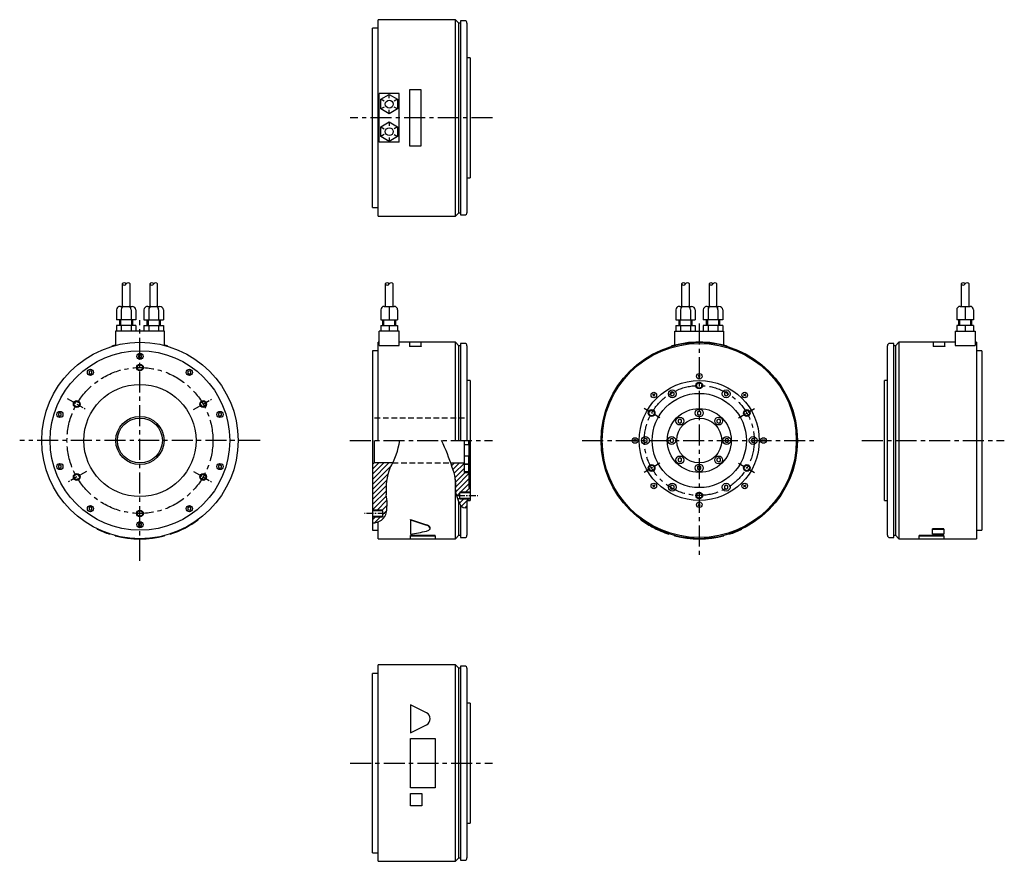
# Model space of a CAD drawing. Extents: x -606 to 272, y -375 to 375.
import ezdxf

# ---------------------------------------------------------------- set-up
doc = ezdxf.new("R2010")
doc.units = 0
doc.linetypes.add('CENTER', pattern=[2, 1.25, -0.25, 0.25, -0.25])
doc.linetypes.add('DASHED', pattern=[0.75, 0.5, -0.25])
doc.layers.get('0').update_dxf_attribs({"linetype": 'CONTINUOUS'})
for name, color, linetype in [('CENTER', 6, 'CENTER'), ('DASHED', 6, 'DASHED'), ('OUTLINE', 7, 'CONTINUOUS'), ('THIN_LINE', 6, 'CONTINUOUS')]:
    doc.layers.add(name, color=color, linetype=linetype)

# ---------------------------------------------------------------- blocks, each defined once
blk = doc.blocks.new('*X1')
at = {"color": 0}
for p, q in [((-220.69, -22.54), (-218.16, -20)), ((-219.48, -25.81), (-213.67, -20)), ((-218.35, -29.17), (-209.25, -20.07)), ((-217.51, -32.83), (-209.25, -24.56)), ((-217.03, -36.84), (-208.7, -28.5)), ((-217.03, -45.82), (-205.25, -34.03)), ((-217.02, -41.32), (-205.25, -29.54)), ((-212.73, -46), (-205.25, -38.52)), ((-208.24, -46), (-204.25, -42.01)), ((-216.27, -49.54), (-213.25, -46.52)), ((-215.13, -52.89), (-213.25, -51.01)), ((-213.67, -55.93), (-209.75, -52)), ((-206.76, -53.5), (-205.26, -52)), ((-211.9, -58.65), (-206.95, -53.69)), ((-208.81, -60.04), (-206.95, -58.18))]:
    blk.add_line(p, q, dxfattribs=at)
blk = doc.blocks.new('*X2')
at = {"color": 0}
for p, q in [((-291.15, -34.62), (-276.53, -20)), ((-291.15, -30.13), (-281.02, -20)), ((-291.15, -25.64), (-285.51, -20)), ((-291.15, -39.11), (-274.31, -22.27)), ((-291.15, -43.6), (-277.21, -29.66)), ((-291.25, -52.68), (-278.99, -40.42)), ((-291.15, -48.09), (-278.42, -35.36)), ((-291.25, -57.17), (-279.12, -45.04)), ((-291.25, -61.66), (-278.81, -49.22)), ((-287.1, -62), (-278.27, -53.18)), ((-282.61, -62), (-278.13, -57.53)), ((-291.25, -70.64), (-288.61, -68)), ((-289.36, -73.25), (-284.12, -68)), ((-282.25, -66.13), (-278.53, -62.41))]:
    blk.add_line(p, q, dxfattribs=at)

msp = doc.modelspace()

# ---------------------------------------------------------------- linework, layer by layer
at = {"layer": 'CENTER', "ltscale": 15}
for p, q in [((-184.25, 287.5), (-311.15, 287.5)), ((-498.38, -107.14), (-498.38, 107.14)), ((0, 104.25), (0, -104.25)), ((-311.25, 0), (-184.25, 0)), ((-104.25, 0), (104.25, 0)), ((144.92, 0), (271.82, 0)), ((-391.25, 0), (-605.52, 0)), ((-311.15, -287.5), (-184.25, -287.5))]:
    msp.add_line(p, q, dxfattribs=at)
at = {"layer": 'CENTER', "ltscale": 5}
for p, q in [((-563.34, 37.5), (-546.02, 27.5)), ((-450.75, 27.5), (-433.43, 37.5)), ((-35.07, 20.25), (-49.8, 28.75)), ((35.07, 20.25), (49.8, 28.75)), ((-35.07, -20.25), (-49.8, -28.75)), ((35.07, -20.25), (49.8, -28.75)), ((-546.02, -27.5), (-563.34, -37.5)), ((-450.75, -27.5), (-433.43, -37.5)), ((-215.25, -49), (-197.25, -49)), ((-280.25, -65), (-298.25, -65))]:
    msp.add_line(p, q, dxfattribs=at)
at = {"layer": 'CENTER', "ltscale": 15}
for centre, radius in [((-498.38, 0), 65), ((0, 0), 49)]:
    msp.add_circle(centre, radius, dxfattribs=at)
at = {"layer": 'DASHED', "ltscale": 10}
for p, q in [((-209.25, 20), (-289.65, 20)), ((-273.14, -20), (-221.49, -20))]:
    msp.add_line(p, q, dxfattribs=at)
at = {"layer": 'OUTLINE'}
for p, q in [((-286.25, 200), (-286.25, 375)), ((-217.25, 375), (-286.25, 375)), ((-217.25, 200), (-217.25, 375)), ((-214.25, 372), (-217.25, 375)), ((-214.25, 203), (-214.25, 372)), ((-212.75, 372), (-214.25, 372)), ((-212.75, 374), (-212.75, 201)), ((-208.95, 374), (-212.75, 374)), ((-206.95, 372), (-206.95, 203)), ((-291.25, 287.5), (-291.25, 367.5)), ((-286.25, 367.5), (-291.25, 367.5)), ((-204.25, 341), (-206.95, 341)), ((-204.25, 341), (-204.25, 234)), ((-285.25, 265.75), (-285.25, 309.25)), ((-267.25, 309.25), (-285.25, 309.25)), ((-283.75, 304.08), (-276.25, 308.41)), ((-276.25, 308.41), (-268.75, 304.08)), ((-276.25, 304.95), (-276.25, 308.41)), ((-267.25, 265.75), (-267.25, 309.25)), ((-247.75, 312.5), (-258.25, 312.5)), ((-258.25, 312.5), (-258.25, 262.5)), ((-247.75, 262.5), (-247.75, 312.5)), ((-283.75, 295.42), (-283.75, 304.08)), ((-280.75, 302.35), (-283.75, 304.08)), ((-268.75, 304.08), (-271.75, 302.35)), ((-268.75, 304.08), (-268.75, 295.42)), ((-280.75, 297.15), (-283.75, 295.42)), ((-276.25, 291.09), (-283.75, 295.42)), ((-268.75, 295.42), (-276.25, 291.09)), ((-276.25, 291.09), (-276.25, 294.55)), ((-268.75, 295.42), (-271.75, 297.15)), ((-291.25, 207.5), (-291.25, 287.5)), ((-283.75, 279.58), (-276.25, 283.91)), ((-276.25, 283.91), (-276.25, 280.45)), ((-276.25, 283.91), (-268.75, 279.58)), ((-283.75, 279.58), (-280.75, 277.85)), ((-283.75, 270.92), (-283.75, 279.58)), ((-280.75, 272.65), (-283.75, 270.92)), ((-268.75, 279.58), (-271.75, 277.85)), ((-271.75, 272.65), (-268.75, 270.92)), ((-268.75, 279.58), (-268.75, 270.92)), ((-267.25, 265.75), (-285.25, 265.75)), ((-276.25, 266.59), (-283.75, 270.92)), ((-268.75, 270.92), (-276.25, 266.59)), ((-276.25, 270.05), (-276.25, 266.59)), ((-258.25, 262.5), (-247.75, 262.5)), ((-206.95, 234), (-204.25, 234)), ((-291.25, 207.5), (-286.25, 207.5)), ((-217.25, 200), (-214.25, 203)), ((-214.25, 203), (-212.75, 203)), ((-286.25, 200), (-217.25, 200)), ((-212.75, 201), (-208.95, 201)), ((-514.13, 139.5), (-514.13, 119.5)), ((-507.13, 119.5), (-507.13, 139.5)), ((-489.63, 139.5), (-489.63, 119.5)), ((-482.63, 119.5), (-482.63, 139.5)), ((-279.75, 139.5), (-279.75, 119.5)), ((-272.75, 119.5), (-272.75, 139.5)), ((-15.75, 139.5), (-15.75, 119.5)), ((-8.75, 119.5), (-8.75, 139.5)), ((8.75, 139.5), (8.75, 119.5)), ((15.75, 119.5), (15.75, 139.5)), ((233.42, 139.5), (233.42, 119.5)), ((240.42, 119.5), (240.42, 139.5)), ((-519.29, 116.5), (-519.29, 107.5)), ((-515.83, 119.5), (-513.23, 119.5)), ((-514.96, 116.5), (-514.96, 107.5)), ((-513.23, 119.5), (-508.04, 119.5)), ((-508.04, 119.5), (-505.44, 119.5)), ((-506.3, 116.5), (-506.3, 107.5)), ((-501.97, 116.5), (-501.97, 107.5)), ((-494.79, 116.5), (-494.79, 107.5)), ((-491.33, 119.5), (-488.73, 119.5)), ((-490.46, 116.5), (-490.46, 107.5)), ((-488.73, 119.5), (-483.54, 119.5)), ((-483.54, 119.5), (-480.94, 119.5)), ((-481.8, 116.5), (-481.8, 107.5)), ((-477.47, 116.5), (-477.47, 107.5)), ((-283.75, 116.5), (-283.75, 107.5)), ((-280.75, 119.5), (-276.25, 119.5)), ((-276.25, 119.5), (-271.75, 119.5)), ((-276.25, 119.5), (-276.25, 116.5)), ((-276.25, 116.5), (-276.25, 107.5)), ((-268.75, 116.5), (-268.75, 107.5)), ((-20.91, 116.5), (-20.91, 107.5)), ((-17.45, 119.5), (-14.85, 119.5)), ((-16.58, 116.5), (-16.58, 107.5)), ((-14.85, 119.5), (-9.65, 119.5)), ((-9.65, 119.5), (-7.05, 119.5)), ((-7.92, 116.5), (-7.92, 107.5)), ((-3.59, 116.5), (-3.59, 107.5)), ((3.59, 116.5), (3.59, 107.5)), ((7.05, 119.5), (9.65, 119.5)), ((7.92, 116.5), (7.92, 107.5)), ((9.65, 119.5), (14.85, 119.5)), ((14.85, 119.5), (17.45, 119.5)), ((16.58, 116.5), (16.58, 107.5)), ((20.91, 116.5), (20.91, 107.5)), ((229.42, 116.5), (229.42, 107.5)), ((232.42, 119.5), (236.92, 119.5)), ((236.92, 119.5), (241.42, 119.5)), ((236.92, 119.5), (236.92, 116.5)), ((236.92, 116.5), (236.92, 107.5)), ((244.42, 116.5), (244.42, 107.5)), ((-514.96, 107.5), (-519.29, 107.5)), ((-516.63, 107.5), (-516.63, 102.5)), ((-506.3, 107.5), (-514.96, 107.5)), ((-501.97, 107.5), (-506.3, 107.5)), ((-504.63, 102.5), (-504.63, 107.5)), ((-494.79, 107.5), (-490.46, 107.5)), ((-492.13, 107.5), (-492.13, 102.5)), ((-490.46, 107.5), (-481.8, 107.5)), ((-481.8, 107.5), (-477.47, 107.5)), ((-480.13, 102.5), (-480.13, 107.5)), ((-283.75, 107.5), (-276.25, 107.5)), ((-282.25, 107.5), (-282.25, 102.5)), ((-276.25, 107.5), (-268.75, 107.5)), ((-270.25, 102.5), (-270.25, 107.5)), ((-20.91, 107.5), (-16.58, 107.5)), ((-18.25, 107.5), (-18.25, 102.5)), ((-16.58, 107.5), (-7.92, 107.5)), ((-7.92, 107.5), (-3.59, 107.5)), ((-6.25, 102.5), (-6.25, 107.5)), ((7.92, 107.5), (3.59, 107.5)), ((6.25, 107.5), (6.25, 102.5)), ((16.58, 107.5), (7.92, 107.5)), ((20.91, 107.5), (16.58, 107.5)), ((18.25, 102.5), (18.25, 107.5)), ((236.92, 107.5), (229.42, 107.5)), ((230.92, 107.5), (230.92, 102.5)), ((244.42, 107.5), (236.92, 107.5)), ((242.92, 102.5), (242.92, 107.5)), ((-476.63, 97.5), (-520.13, 97.5)), ((-520.13, 97.5), (-520.13, 84.75)), ((-519.29, 102.5), (-519.29, 97.5)), ((-514.96, 102.5), (-519.29, 102.5)), ((-506.3, 102.5), (-514.96, 102.5)), ((-514.96, 102.5), (-514.96, 97.5)), ((-501.97, 102.5), (-506.3, 102.5)), ((-506.3, 102.5), (-506.3, 97.5)), ((-501.97, 102.5), (-501.97, 97.5)), ((-494.79, 102.5), (-490.46, 102.5)), ((-494.79, 102.5), (-494.79, 97.5)), ((-490.46, 102.5), (-490.46, 97.5)), ((-490.46, 102.5), (-481.8, 102.5)), ((-481.8, 102.5), (-477.47, 102.5)), ((-481.8, 102.5), (-481.8, 97.5)), ((-477.47, 102.5), (-477.47, 97.5)), ((-476.63, 84.75), (-476.63, 97.5)), ((-285.25, 84.75), (-285.25, 97.5)), ((-267.25, 97.5), (-285.25, 97.5)), ((-283.75, 102.5), (-283.75, 97.5)), ((-283.75, 102.5), (-276.25, 102.5)), ((-276.25, 102.5), (-268.75, 102.5)), ((-276.25, 102.5), (-276.25, 97.5)), ((-268.75, 102.5), (-268.75, 97.5)), ((-267.25, 84.75), (-267.25, 97.5)), ((-21.75, 97.5), (21.75, 97.5)), ((-21.75, 84.95), (-21.75, 97.5)), ((-20.91, 102.5), (-20.91, 97.5)), ((-20.91, 102.5), (-16.58, 102.5)), ((-16.58, 102.5), (-7.92, 102.5)), ((-16.58, 102.5), (-16.58, 97.5)), ((-7.92, 102.5), (-3.59, 102.5)), ((-7.92, 102.5), (-7.92, 97.5)), ((-3.59, 102.5), (-3.59, 97.5)), ((7.92, 102.5), (3.59, 102.5)), ((3.59, 102.5), (3.59, 97.5)), ((7.92, 102.5), (7.92, 97.5)), ((16.58, 102.5), (7.92, 102.5)), ((20.91, 102.5), (16.58, 102.5)), ((16.58, 102.5), (16.58, 97.5)), ((20.91, 102.5), (20.91, 97.5)), ((21.75, 97.5), (21.75, 84.95)), ((227.92, 97.5), (245.92, 97.5)), ((227.92, 97.5), (227.92, 84.75)), ((229.42, 102.5), (229.42, 97.5)), ((236.92, 102.5), (229.42, 102.5)), ((244.42, 102.5), (236.92, 102.5)), ((236.92, 102.5), (236.92, 97.5)), ((244.42, 102.5), (244.42, 97.5)), ((245.92, 97.5), (245.92, 84.75)), ((-523.38, 84.05), (-523.38, 83.85)), ((-473.38, 84.05), (-473.38, 83.85)), ((-291.25, 80), (-291.25, -80)), ((-286.25, 80), (-291.25, 80)), ((-286.25, 0), (-286.25, 87.5)), ((-285.25, 87.5), (-286.25, 87.5)), ((-285.25, 84.75), (-267.25, 84.75)), ((-258.25, 87.5), (-267.25, 87.5)), ((-247.75, 87.7), (-258.25, 87.7)), ((-258.25, 87.7), (-258.25, 84.05)), ((-258.25, 84.05), (-247.75, 84.05)), ((-258.25, 84.05), (-258.25, 83.85)), ((-247.75, 83.85), (-258.25, 83.85)), ((-247.75, 84.05), (-247.75, 87.7)), ((-217.25, 87.5), (-247.75, 87.5)), ((-247.75, 84.05), (-247.75, 83.85)), ((-217.25, 0), (-217.25, 87.5)), ((-214.25, 84.5), (-217.25, 87.5)), ((-214.25, 0), (-214.25, 84.5)), ((-212.75, 84.5), (-214.25, 84.5)), ((-212.75, 86.5), (-212.75, 0)), ((-208.95, 86.5), (-212.75, 86.5)), ((-206.95, 84.5), (-206.95, 0)), ((-25, 84.05), (-25, 83.85)), ((25, 84.05), (25, 83.85)), ((167.62, -84.5), (167.62, 84.5)), ((173.42, 86.5), (169.62, 86.5)), ((173.42, 0), (173.42, 86.5)), ((174.92, 84.5), (173.42, 84.5)), ((177.92, 87.5), (174.92, 84.5)), ((174.92, 84.5), (174.92, -84.5)), ((177.92, 87.5), (177.92, -87.5)), ((208.42, 87.5), (177.92, 87.5)), ((218.92, 87.7), (208.42, 87.7)), ((208.42, 87.7), (208.42, 84.05)), ((208.42, 84.05), (218.92, 84.05)), ((208.42, 84.05), (208.42, 83.85)), ((218.92, 83.85), (208.42, 83.85)), ((218.92, 84.05), (218.92, 87.7)), ((227.92, 87.5), (218.92, 87.5)), ((218.92, 84.05), (218.92, 83.85)), ((227.92, 84.75), (245.92, 84.75)), ((246.92, 87.5), (245.92, 87.5)), ((246.92, 87.5), (246.92, -87.5)), ((251.92, 80), (246.92, 80)), ((251.92, 80), (251.92, -80)), ((-498.38, 76.49), (-499.67, 75.74)), ((-499.67, 75.74), (-499.67, 74.26)), ((-499.67, 74.26), (-498.38, 73.51)), ((-497.09, 75.74), (-498.38, 76.49)), ((-498.38, 73.51), (-497.09, 74.26)), ((-497.09, 74.26), (-497.09, 75.74)), ((-542.47, 62.17), (-543.76, 61.42)), ((-543.76, 61.42), (-543.76, 59.93)), ((-541.18, 61.42), (-542.47, 62.17)), ((-541.18, 59.93), (-541.18, 61.42)), ((-454.3, 62.17), (-455.59, 61.42)), ((-455.59, 61.42), (-455.59, 59.93)), ((-453.01, 61.42), (-454.3, 62.17)), ((-453.01, 59.93), (-453.01, 61.42)), ((-543.76, 59.93), (-542.47, 59.19)), ((-542.47, 59.19), (-541.18, 59.93)), ((-455.59, 59.93), (-454.3, 59.19)), ((-454.3, 59.19), (-453.01, 59.93)), ((-204.25, 53.5), (-206.95, 53.5)), ((-204.25, 53.5), (-204.25, -53.5)), ((0.95, 58.2), (-0.95, 56.3)), ((0.95, 56.3), (-0.95, 58.2)), ((164.92, 0), (164.92, 53.5)), ((167.62, 53.5), (164.92, 53.5)), ((-39.53, 41.44), (-41.44, 39.53)), ((-39.53, 39.53), (-41.44, 41.44)), ((-24, 43.35), (-25.54, 42.46)), ((-25.54, 42.46), (-25.54, 40.68)), ((-25.54, 40.68), (-24, 39.79)), ((-22.46, 42.46), (-24, 43.35)), ((-24, 39.79), (-22.46, 40.68)), ((-22.46, 40.68), (-22.46, 42.46)), ((24, 43.35), (22.46, 42.46)), ((22.46, 42.46), (22.46, 40.68)), ((22.46, 40.68), (24, 39.79)), ((25.54, 42.46), (24, 43.35)), ((24, 39.79), (25.54, 40.68)), ((25.54, 40.68), (25.54, 42.46)), ((41.44, 41.44), (39.53, 39.53)), ((41.44, 39.53), (39.53, 41.44)), ((-569.71, 24.67), (-571, 23.92)), ((-571, 23.92), (-571, 22.43)), ((-571, 22.43), (-569.71, 21.69)), ((-568.42, 23.92), (-569.71, 24.67)), ((-569.71, 21.69), (-568.42, 22.43)), ((-568.42, 22.43), (-568.42, 23.92)), ((-427.06, 24.67), (-428.35, 23.92)), ((-428.35, 23.92), (-428.35, 22.43)), ((-428.35, 22.43), (-427.06, 21.69)), ((-425.77, 23.92), (-427.06, 24.67)), ((-427.06, 21.69), (-425.77, 22.43)), ((-425.77, 22.43), (-425.77, 23.92)), ((-17.32, 19.1), (-18.86, 18.21)), ((-18.86, 18.21), (-18.86, 16.43)), ((-15.78, 18.21), (-17.32, 19.1)), ((-15.78, 16.43), (-15.78, 18.21)), ((0, 26.28), (-1.54, 25.39)), ((-1.54, 25.39), (-1.54, 23.61)), ((-1.54, 23.61), (0, 22.72)), ((1.54, 25.39), (0, 26.28)), ((0, 22.72), (1.54, 23.61)), ((1.54, 23.61), (1.54, 25.39)), ((17.32, 19.1), (15.78, 18.21)), ((15.78, 18.21), (15.78, 16.43)), ((18.86, 18.21), (17.32, 19.1)), ((18.86, 16.43), (18.86, 18.21)), ((-18.86, 16.43), (-17.32, 15.55)), ((-17.32, 15.55), (-15.78, 16.43)), ((15.78, 16.43), (17.32, 15.55)), ((17.32, 15.55), (18.86, 16.43)), ((-289.65, 0), (-289.65, -20)), ((-56.3, 0.95), (-58.2, -0.95)), ((-56.3, -0.95), (-58.2, 0.95)), ((-48, 1.78), (-49.54, 0.89)), ((-49.54, 0.89), (-49.54, -0.89)), ((-46.46, 0.89), (-48, 1.78)), ((-46.46, -0.89), (-46.46, 0.89)), ((-24.5, 1.78), (-26.04, 0.89)), ((-26.04, 0.89), (-26.04, -0.89)), ((-22.96, 0.89), (-24.5, 1.78)), ((-22.96, -0.89), (-22.96, 0.89)), ((24.5, 1.78), (22.96, 0.89)), ((22.96, 0.89), (22.96, -0.89)), ((26.04, 0.89), (24.5, 1.78)), ((26.04, -0.89), (26.04, 0.89)), ((48, 1.78), (46.46, 0.89)), ((46.46, 0.89), (46.46, -0.89)), ((49.54, 0.89), (48, 1.78)), ((49.54, -0.89), (49.54, 0.89)), ((58.2, 0.95), (56.3, -0.95)), ((58.2, -0.95), (56.3, 0.95)), ((164.92, -53.5), (164.92, 0)), ((173.42, -86.5), (173.42, 0)), ((-291.15, 0), (-291.15, -21.5)), ((-209.25, -28.5), (-209.25, 0)), ((-209.25, -3.5), (-205.62, -3.5)), ((-205.62, 0), (-205.62, -3.5)), ((-205.62, -3.5), (-205.25, -2.85)), ((-205.25, 0), (-205.25, -42)), ((-49.54, -0.89), (-48, -1.78)), ((-48, -1.78), (-46.46, -0.89)), ((-26.04, -0.89), (-24.5, -1.78)), ((-24.5, -1.78), (-22.96, -0.89)), ((22.96, -0.89), (24.5, -1.78)), ((24.5, -1.78), (26.04, -0.89)), ((46.46, -0.89), (48, -1.78)), ((48, -1.78), (49.54, -0.89)), ((-205.62, -13.82), (-209.25, -13.82)), ((-205.62, -13.82), (-205.62, -20.82)), ((-205.62, -13.82), (-205.25, -14.47)), ((-17.32, -15.55), (-18.86, -16.43)), ((-18.86, -16.43), (-18.86, -18.21)), ((-15.78, -16.43), (-17.32, -15.55)), ((-15.78, -18.21), (-15.78, -16.43)), ((17.32, -15.55), (15.78, -16.43)), ((15.78, -16.43), (15.78, -18.21)), ((18.86, -16.43), (17.32, -15.55)), ((18.86, -18.21), (18.86, -16.43)), ((-569.71, -21.69), (-571, -22.43)), ((-571, -22.43), (-571, -23.92)), ((-571, -23.92), (-569.71, -24.67)), ((-568.42, -22.43), (-569.71, -21.69)), ((-569.71, -24.67), (-568.42, -23.92)), ((-568.42, -23.92), (-568.42, -22.43)), ((-427.06, -21.69), (-428.35, -22.43)), ((-428.35, -22.43), (-428.35, -23.92)), ((-428.35, -23.92), (-427.06, -24.67)), ((-425.77, -22.43), (-427.06, -21.69)), ((-427.06, -24.67), (-425.77, -23.92)), ((-425.77, -23.92), (-425.77, -22.43)), ((-291.15, -21.5), (-289.65, -20)), ((-291.15, -21.5), (-291.15, -50)), ((-273.14, -20), (-289.65, -20)), ((-221.49, -20), (-209.25, -20)), ((-209.25, -21), (-209.25, -20)), ((-209.25, -20.82), (-205.62, -20.82)), ((-209.25, -21), (-205.62, -21)), ((-205.62, -20.82), (-205.25, -20.17)), ((-205.62, -21), (-205.62, -28)), ((-205.62, -21), (-205.25, -21.65)), ((-18.86, -18.21), (-17.32, -19.1)), ((-17.32, -19.1), (-15.78, -18.21)), ((0, -22.72), (-1.54, -23.61)), ((-1.54, -23.61), (-1.54, -25.39)), ((-1.54, -25.39), (0, -26.28)), ((1.54, -23.61), (0, -22.72)), ((0, -26.28), (1.54, -25.39)), ((1.54, -25.39), (1.54, -23.61)), ((15.78, -18.21), (17.32, -19.1)), ((17.32, -19.1), (18.86, -18.21)), ((-217.25, -87.5), (-217.25, -34.6)), ((-205.62, -28), (-209.25, -28)), ((-209.25, -28.5), (-205.25, -28.5)), ((-205.62, -28), (-205.25, -27.35)), ((-205.25, -42), (-204.25, -42)), ((-39.53, -39.53), (-41.44, -41.44)), ((-39.53, -41.44), (-41.44, -39.53)), ((-24, -39.79), (-25.54, -40.68)), ((-25.54, -40.68), (-25.54, -42.46)), ((-25.54, -42.46), (-24, -43.35)), ((-22.46, -40.68), (-24, -39.79)), ((-24, -43.35), (-22.46, -42.46)), ((-22.46, -42.46), (-22.46, -40.68)), ((24, -39.79), (22.46, -40.68)), ((22.46, -40.68), (22.46, -42.46)), ((22.46, -42.46), (24, -43.35)), ((25.54, -40.68), (24, -39.79)), ((24, -43.35), (25.54, -42.46)), ((25.54, -42.46), (25.54, -40.68)), ((41.44, -39.53), (39.53, -41.44)), ((41.44, -41.44), (39.53, -39.53)), ((-291.25, -50), (-291.15, -50)), ((-213.25, -51.4), (-213.25, -46.6)), ((-204.25, -46.6), (-213.25, -46.6)), ((-213.25, -51.4), (-204.25, -51.4)), ((-542.47, -59.19), (-543.76, -59.93)), ((-543.76, -59.93), (-543.76, -61.42)), ((-541.18, -59.93), (-542.47, -59.19)), ((-541.18, -61.42), (-541.18, -59.93)), ((-454.3, -59.19), (-455.59, -59.93)), ((-455.59, -59.93), (-455.59, -61.42)), ((-453.01, -59.93), (-454.3, -59.19)), ((-453.01, -61.42), (-453.01, -59.93)), ((-214.25, -84.5), (-214.25, -54.84)), ((-212.75, -57.5), (-212.75, -86.5)), ((-206.95, -53.5), (-206.95, -84.5)), ((-206.95, -53.5), (-204.25, -53.5)), ((0.95, -56.3), (-0.95, -58.2)), ((0.95, -58.2), (-0.95, -56.3)), ((164.92, -53.5), (167.62, -53.5)), ((-543.76, -61.42), (-542.47, -62.17)), ((-542.47, -62.17), (-541.18, -61.42)), ((-455.59, -61.42), (-454.3, -62.17)), ((-454.3, -62.17), (-453.01, -61.42)), ((-282.25, -62.6), (-291.25, -62.6)), ((-291.25, -67.4), (-282.25, -67.4)), ((-282.25, -62.6), (-282.25, -67.4)), ((-536.38, -79.02), (-536.38, -78.82)), ((-498.38, -73.51), (-499.67, -74.26)), ((-499.67, -74.26), (-499.67, -75.74)), ((-499.67, -75.74), (-498.38, -76.49)), ((-497.09, -74.26), (-498.38, -73.51)), ((-498.38, -76.49), (-497.09, -75.74)), ((-497.09, -75.74), (-497.09, -74.26)), ((-446.38, -70.57), (-446.38, -70.37)), ((-286.25, -87.5), (-286.25, -72.59)), ((-257.25, -70.57), (-257.25, -70.37)), ((-257.25, -70.57), (-257.25, -83.43)), ((-239.75, -78.27), (-239.75, -78.08)), ((-52, -70.57), (-52, -70.37)), ((38, -79.02), (38, -78.82)), ((217.92, -78.82), (207.92, -78.82)), ((207.92, -79.02), (207.92, -78.82)), ((217.92, -79.02), (217.92, -78.82)), ((-525.38, -83.43), (-525.38, -83.23)), ((-520.38, -84.89), (-520.38, -84.69)), ((-476.38, -84.89), (-476.38, -84.69)), ((-471.38, -83.43), (-471.38, -83.23)), ((-291.25, -80), (-286.25, -80)), ((-286.25, -87.5), (-257.25, -87.5)), ((-235.25, -84.69), (-257.25, -84.69)), ((-257.25, -84.89), (-257.25, -84.69)), ((-257.25, -84.89), (-235.25, -84.89)), ((-257.25, -87.7), (-257.25, -84.89)), ((-257.25, -87.7), (-235.25, -87.7)), ((-235.25, -84.89), (-235.25, -84.69)), ((-235.25, -84.89), (-235.25, -87.7)), ((-235.25, -87.5), (-217.25, -87.5)), ((-217.25, -87.5), (-214.25, -84.5)), ((-214.25, -84.5), (-212.75, -84.5)), ((-212.75, -86.5), (-208.95, -86.5)), ((-27, -83.43), (-27, -83.23)), ((-22, -84.89), (-22, -84.69)), ((22, -84.89), (22, -84.69)), ((27, -83.43), (27, -83.23)), ((169.62, -86.5), (173.42, -86.5)), ((173.42, -84.5), (174.92, -84.5)), ((174.92, -84.5), (177.92, -87.5)), ((177.92, -87.5), (195.92, -87.5)), ((217.92, -84.69), (195.92, -84.69)), ((195.92, -84.89), (195.92, -84.69)), ((195.92, -84.89), (217.92, -84.89)), ((195.92, -87.7), (195.92, -84.89)), ((195.92, -87.7), (217.92, -87.7)), ((207.92, -79.02), (217.92, -79.02)), ((207.92, -83.43), (207.92, -79.02)), ((217.92, -83.43), (207.92, -83.43)), ((217.92, -79.02), (217.92, -83.43)), ((217.92, -84.89), (217.92, -84.69)), ((217.92, -84.89), (217.92, -87.7)), ((217.92, -87.5), (246.92, -87.5)), ((246.92, -80), (251.92, -80)), ((-286.25, -375), (-286.25, -200)), ((-217.25, -200), (-286.25, -200)), ((-217.25, -375), (-217.25, -200)), ((-214.25, -203), (-217.25, -200)), ((-212.75, -201), (-212.75, -374)), ((-208.95, -201), (-212.75, -201)), ((-291.25, -367.5), (-291.25, -207.5)), ((-286.25, -207.5), (-291.25, -207.5)), ((-214.25, -372), (-214.25, -203)), ((-212.75, -203), (-214.25, -203)), ((-206.95, -203), (-206.95, -372)), ((-243.05, -242.64), (-257.25, -235.5)), ((-257.25, -235.5), (-257.25, -260.5)), ((-204.25, -234), (-206.95, -234)), ((-204.25, -234), (-204.25, -341)), ((-257.25, -260.5), (-243.05, -253.36)), ((-257.25, -265.5), (-235.25, -265.5)), ((-257.25, -309.5), (-257.25, -265.5)), ((-235.25, -265.5), (-235.25, -309.5)), ((-235.25, -309.5), (-257.25, -309.5)), ((-257.25, -314.5), (-247.25, -314.5)), ((-257.25, -325.5), (-257.25, -314.5)), ((-247.25, -314.5), (-247.25, -325.5)), ((-247.25, -325.5), (-257.25, -325.5)), ((-206.95, -341), (-204.25, -341)), ((-291.25, -367.5), (-286.25, -367.5)), ((-286.25, -375), (-217.25, -375)), ((-217.25, -375), (-214.25, -372)), ((-214.25, -372), (-212.75, -372)), ((-212.75, -374), (-208.95, -374))]:
    msp.add_line(p, q, dxfattribs=at)
for centre, radius in [((-276.25, 299.75), 3.5), ((-276.25, 275.25), 3.5), ((-498.38, 0), 87.5), ((-498.38, 0), 80), ((0, 0), 87.5), ((0, 0), 86.5), ((-498.38, 75), 2.75), ((-542.47, 60.68), 2.75), ((-498.38, 65), 2.4), ((-454.3, 60.68), 2.75), ((0, 0), 53.5), ((0, 57.25), 2.5), ((-498.38, 0), 50), ((-24, 41.57), 3.5), ((0, 49), 2.4), ((24, 41.57), 3.5), ((-40.48, 40.48), 2.5), ((0, 0), 42), ((40.48, 40.48), 2.5), ((-554.68, 32.5), 2.4), ((-442.09, 32.5), 2.4), ((-42.44, 24.5), 2.4), ((0, 0), 28.5), ((0, 24.5), 3.5), ((42.44, 24.5), 2.4), ((-569.71, 23.18), 2.75), ((-498.38, 0), 21.5), ((-498.38, 0), 20), ((-427.06, 23.18), 2.75), ((-17.32, 17.32), 3.5), ((0, 0), 20), ((17.32, 17.32), 3.5), ((-57.25, 0), 2.5), ((-48, 0), 3.5), ((-24.5, 0), 3.5), ((24.5, 0), 3.5), ((48, 0), 3.5), ((57.25, 0), 2.5), ((-17.32, -17.32), 3.5), ((17.32, -17.32), 3.5), ((-569.71, -23.18), 2.75), ((-427.06, -23.18), 2.75), ((-42.44, -24.5), 2.4), ((0, -24.5), 3.5), ((42.44, -24.5), 2.4), ((-554.68, -32.5), 2.4), ((-442.09, -32.5), 2.4), ((-40.48, -40.48), 2.5), ((-24, -41.57), 3.5), ((24, -41.57), 3.5), ((40.48, -40.48), 2.5), ((0, -49), 2.4), ((-542.47, -60.68), 2.75), ((-454.3, -60.68), 2.75), ((0, -57.25), 2.5), ((-498.38, -65), 2.4), ((-498.38, -75), 2.75)]:
    msp.add_circle(centre, radius, dxfattribs=at)
for centre, radius, start, end in [((-208.95, 372), 2, 0, 90), ((-208.95, 203), 2, 270, 0), ((-512.38, 138.57), 1.98, 28.07249, 151.92751), ((-508.88, 138.57), 1.98, 28.07249, 151.92751), ((-487.88, 138.57), 1.98, 28.07249, 151.92751), ((-484.38, 138.57), 1.98, 28.07249, 151.92751), ((-278, 138.57), 1.98, 28.07249, 151.92751), ((-274.5, 138.57), 1.98, 28.07249, 151.92751), ((-14, 138.57), 1.98, 28.07249, 151.92751), ((-10.5, 138.57), 1.98, 28.07249, 151.92751), ((10.5, 138.57), 1.98, 28.07249, 151.92751), ((14, 138.57), 1.98, 28.07249, 151.92751), ((235.17, 138.57), 1.98, 28.07249, 151.92751), ((238.67, 138.57), 1.98, 28.07249, 151.92751), ((-512.38, 140.43), 1.98, 208.07249, 331.92751), ((-487.88, 140.43), 1.98, 208.07249, 331.92751), ((-278, 140.43), 1.98, 208.07249, 331.92751), ((-14, 140.43), 1.98, 208.07249, 331.92751), ((10.5, 140.43), 1.98, 208.07249, 331.92751), ((235.17, 140.43), 1.98, 208.07249, 331.92751), ((-280.75, 116.5), 3, 90, 180), ((-271.75, 116.5), 3, 0, 90), ((232.42, 116.5), 3, 90, 180), ((241.42, 116.5), 3, 0, 90), ((-498.38, 0.2), 87.5, 104.39299, 106.60155), ((-498.38, 0.2), 87.5, 73.39845, 75.60701), ((-208.95, 84.5), 2, 0, 90), ((0, 0.2), 87.5, 73.39845, 106.60155), ((169.62, 84.5), 2, 90, 180), ((-498.38, -0.2), 87.5, 287.97316, 306.46173), ((-245.71, -83.34), 8.63, 57.54108, 72.06448), ((-259.15, -111.65), 39.73, 62.83546, 66.08834), ((-242.58, -78.47), 2.85, 7.99098, 58.10035), ((-243.6, -79.48), 4.1, 20.03238, 50.96958), ((-242.07, -77.97), 2.35, 320.88758, 352.58552), ((0, -0.2), 87.5, 233.53827, 239.15693), ((0, -0.2), 87.5, 239.15693, 247.035), ((-498.38, -0.2), 87.5, 244.26015, 252.02684), ((-498.38, -0.2), 87.5, 255.43794, 284.56206), ((-244.36, -74.34), 6.55, 281.5133, 308.80346), ((-208.95, -84.5), 2, 270, 0), ((0, -0.2), 87.5, 247.035, 252.02684), ((0, -0.2), 87.5, 255.43794, 284.56206), ((0, -0.2), 87.5, 287.97316, 295.73985), ((169.62, -84.5), 2, 180, 270), ((-208.95, -203), 2, 0, 90), ((-245.75, -248), 6, 296.69991, 63.30009), ((-208.95, -372), 2, 270, 0)]:
    msp.add_arc(centre, radius, start, end, dxfattribs=at)
for centre, major_axis, ratio, start_param, end_param in [((-515.83, 116.5), (3.46, 0), 0.866025, 1.570796, 3.141593), ((-513.23, 116.5), (0, 3), 0.57735, 0, 1.570796), ((-508.04, 116.5), (0, 3), 0.57735, 4.712389, 6.283185), ((-505.44, 116.5), (3.46, 0), 0.866025, 0, 1.570796), ((-491.33, 116.5), (3.46, 0), 0.866025, 1.570796, 3.141593), ((-488.73, 116.5), (0, 3), 0.57735, 0, 1.570796), ((-483.54, 116.5), (0, 3), 0.57735, 4.712389, 6.283185), ((-480.94, 116.5), (3.46, 0), 0.866025, 0, 1.570796), ((-17.45, 116.5), (3.46, 0), 0.866025, 1.570796, 3.141593), ((-14.85, 116.5), (0, 3), 0.57735, 0, 1.570796), ((-9.65, 116.5), (0, 3), 0.57735, 4.712389, 6.283185), ((-7.05, 116.5), (3.46, 0), 0.866025, 0, 1.570796), ((7.05, 116.5), (3.46, 0), 0.866025, 1.570796, 3.141593), ((9.65, 116.5), (0, 3), 0.57735, 0, 1.570796), ((14.85, 116.5), (0, 3), 0.57735, 4.712389, 6.283185), ((17.45, 116.5), (3.46, 0), 0.866025, 0, 1.570796), ((-153.86, 0), (173.98, 0), 0.502946, 4.076012, 4.174076), ((-153.86, -0.2), (173.98, 0), 0.502946, 4.076012, 4.174076), ((-310.93, -0.2), (173.98, 0), 0.502946, 5.02608, 5.113204)]:
    msp.add_ellipse(centre, major_axis=major_axis, ratio=ratio, start_param=start_param, end_param=end_param, dxfattribs=at)
at = {"layer": 'THIN_LINE'}
for p, q in [((-515.69, 107.5), (-515.69, 102.5)), ((-505.58, 102.5), (-505.58, 107.5)), ((-491.19, 107.5), (-491.19, 102.5)), ((-481.08, 102.5), (-481.08, 107.5)), ((-281.3, 107.5), (-281.3, 102.5)), ((-271.19, 102.5), (-271.19, 107.5)), ((-17.3, 107.5), (-17.3, 102.5)), ((-7.2, 102.5), (-7.2, 107.5)), ((7.2, 107.5), (7.2, 102.5)), ((17.3, 102.5), (17.3, 107.5)), ((231.86, 107.5), (231.86, 102.5)), ((241.97, 102.5), (241.97, 107.5)), ((-204.25, -46), (-213.25, -46)), ((-213.25, -46), (-213.25, -46.6)), ((-213.25, -51.4), (-213.25, -52)), ((-213.25, -52), (-204.25, -52)), ((-282.25, -62), (-291.25, -62)), ((-291.25, -68), (-282.25, -68)), ((-282.25, -62.6), (-282.25, -62)), ((-282.25, -67.4), (-282.25, -68))]:
    msp.add_line(p, q, dxfattribs=at)
for centre in [(-498.38, 65), (0, 49), (-554.68, 32.5), (-442.09, 32.5), (-42.44, 24.5), (42.44, 24.5), (-42.44, -24.5), (42.44, -24.5), (-554.68, -32.5), (-442.09, -32.5), (0, -49), (-498.38, -65)]:
    msp.add_circle(centre, 3, dxfattribs=at)
for centre, radius, start, end in [((-334.81, 10.34), 68.74, 329.51402, 351.34505), ((-364.53, -66.54), 150.42, 16.43978, 26.25437), ((-222.07, -44.33), 57.05, 159.69113, 184.00449), ((-253.61, -39.17), 36.65, 352.82663, 24.50781), ((-188.05, -41.8), 29.26, 183.81799, 212.43764), ((-318.94, -56.67), 40.81, 350.10214, 11.80877), ((-208.54, -55.31), 4.74, 207.48308, 289.64445), ((-290.16, -61.67), 11.61, 264.6451, 349.99791)]:
    msp.add_arc(centre, radius, start, end, dxfattribs=at)

# ---------------------------------------------------------------- block references
msp.add_blockref('*X2', (0, 0), dxfattribs=at)
at = {"layer": 'THIN_LINE', "ltscale": 5}
msp.add_blockref('*X1', (0, 0), dxfattribs=at)

doc.saveas('drawing.dxf')
